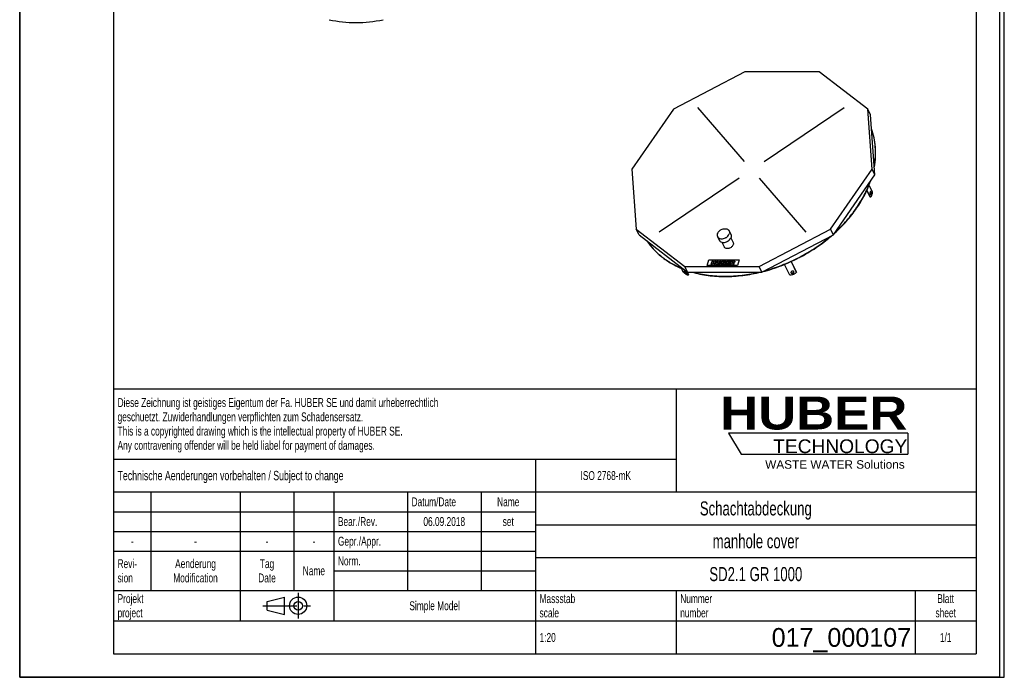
# Model space of a CAD drawing. Header units: millimetres. Extents: x 0 to 4200, y 0 to 5940.
# Tile 1 of 2: x 0 to 4200, y 0 to 2803. Entities that reach past the tile are written whole.
import ezdxf

# ---------------------------------------------------------------- set-up
doc = ezdxf.new("R2010")
doc.units = ezdxf.units.MM
doc.header["$LTSCALE"] = 387.2
doc.linetypes.add('CENTER', pattern=[0.6, 0.375, -0.075, 0.075, -0.075])
doc.layers.get('0').update_dxf_attribs({"linetype": 'CONTINUOUS'})
for name, color, linetype in [('_ACHSEN', 7, 'CONTINUOUS'), ('_KURVEN', 7, 'CONTINUOUS'), ('_ZEICHNUNGSELEM', 7, 'CONTINUOUS'), ('HUBER_Logo_BL0', 7, 'CONTINUOUS')]:
    doc.layers.add(name, color=color, linetype=linetype)
doc.styles.get("Standard").update_dxf_attribs({"font": 'txt', "width": 0.7})
doc.styles.add('TEXTSTYLE_2', font='ariblk.ttf')
doc.styles.add('TEXTSTYLE_3', font='arial.ttf')
doc.styles.add('TEXTSTYLE_5', font='txt')

# ---------------------------------------------------------------- blocks, each defined once
blk = doc.blocks.new('HUBER_LOGO_BL0', base_point=(3411.6, 1009.5))
at = {"layer": 'HUBER_Logo_BL0', "color": 5, "linetype": 'Continuous'}
for p, q in [((3788.5, 1040.5), (3023.5, 1040.5)), ((3023.5, 1040.5), (3077.5, 950.5)), ((3788.5, 1040.5), (3788.5, 950.5)), ((3077.5, 950.5), (3788.5, 950.5))]:
    blk.add_line(p, q, dxfattribs=at)
at = {"layer": 'HUBER_Logo_BL0', "color": 2, "linetype": 'Continuous', "attachment_point": 3, "line_spacing_factor": 0.78}
for s, insert, char_height, width, style in [('HUBER\\P\\Farial.ttf;\\H58.5;TECHNOLOGY ', (3786.3, 1196.7), 140.4, 775.343, 'TEXTSTYLE_2'), ('WASTE WATER Solutions', (3775.2, 925.3), 36, 594.067, 'TEXTSTYLE_3')]:
    blk.add_mtext(s, dxfattribs=dict(at, insert=insert, char_height=char_height, width=width, style=style))
blk = doc.blocks.new('PROJEKTIONSMETHODE_1_BL1', base_point=(1140, 305))
at = {"color": 2, "linetype": 'Continuous'}
for p, q in [((1055.7, 323.3), (1129, 341.7)), ((1129, 268.3), (1129, 341.7)), ((1055.7, 286.7), (1055.7, 323.3)), ((1055.7, 286.7), (1129, 268.3))]:
    blk.add_line(p, q, dxfattribs=at)
at = {"color": 2, "linetype": 'CENTER'}
for p, q in [((1187.7, 360), (1187.7, 250)), ((1037.3, 305), (1242.7, 305))]:
    blk.add_line(p, q, dxfattribs=at)
at = {"color": 2, "linetype": 'Continuous'}
for radius in [36.7, 18.3]:
    blk.add_circle((1187.7, 305), radius, dxfattribs=at)
blk = doc.blocks.new('*T5')
at = {"color": 3, "linetype": 'Continuous'}
for p, q in [((0, 0), (3680, 0)), ((0, 0), (0, -1130)), ((2400, 0), (2400, -440)), ((3680, 0), (3680, -1130)), ((0, -300), (2400, -300)), ((1800, -300), (1800, -1130)), ((0, -440), (3680, -440)), ((160, -440), (160, -860)), ((540, -440), (540, -990)), ((770, -440), (770, -860)), ((940, -440), (940, -990)), ((1254, -440), (1254, -860)), ((1568, -440), (1568, -860)), ((0, -524), (1800, -524)), ((1800, -580), (3680, -580)), ((0, -608), (1800, -608)), ((0, -692), (1800, -692)), ((1800, -720), (3680, -720)), ((940, -776), (1800, -776)), ((0, -860), (3680, -860)), ((2400, -860), (2400, -1130)), ((3420, -860), (3420, -1130)), ((0, -990), (3680, -990)), ((0, -1130), (3680, -1130))]:
    blk.add_line(p, q, dxfattribs=at)
at = {"layer": '_ZEICHNUNGSELEM', "color": 2, "linetype": 'Continuous', "line_spacing_factor": 0.96}
for s, insert, char_height, width, attachment_point in [('Diese Zeichnung ist geistiges Eigentum der Fa. HUBER SE und damit urheberrechtlich \\Pgeschuetzt. Zuwiderhandlungen verpflichten zum Schadensersatz.\\PThis is a copyrighted drawing which is the intellectual property of HUBER SE.\\PAny contravening offender will be held liabel for payment of damages.', (17.5, -39.8), 38, 4429.714, 1), ('Technische Aenderungen vorbehalten / Subject to change', (17.5, -350), 40, 3049.524, 1), ('ISO 2768-mK', (2100, -351), 38, 665.905, 2), ('Datum/Date', (1271.5, -463), 38, 584.476, 1), ('Name', (1684, -463), 38, 253.333, 2), ('Schachtabdeckung', (2740, -480), 60, 1360, 2), ('Bear./Rev.', (957.5, -547), 38, 544.667, 1), ('06.09.2018', (1411, -547), 38, 562.762, 2), ('set', (1684, -547), 38, 166.476, 2), ('Gepr./Appr.', (957.5, -631), 38, 598.952, 1), ('manhole cover', (2740, -620), 60, 1128.571, 2), ('-', (80, -631), 38, 68.762, 2), ('-', (350, -631), 38, 68.762, 2), ('-', (655, -631), 38, 68.762, 2), ('-', (855, -631), 38, 68.762, 2), ('Revi-\\Psion', (17.5, -726.6), 38, 276.857, 1), ('Aenderung\\PModification', (350, -726.6), 38, 591.714, 2), ('Tag\\PDate', (655, -726.6), 38, 220.762, 2), ('Norm. ', (957.5, -715), 38, 351.048, 1), ('Name', (855, -757), 38, 253.333, 2), ('SD2.1 GR 1000', (2740, -760), 60, 1185.714, 2), ('Projekt\\Pproject', (17.5, -875.6), 38, 367.333, 1), ('Massstab\\Pscale', (1817.5, -875.6), 38, 448.762, 1), ('Nummer\\Pnumber', (2417.5, -875.6), 38, 372.762, 1), ('Blatt\\Psheet', (3550, -875.6), 38, 260.571, 2), ('Simple Model', (1370, -906), 38, 656.857, 2), ('1:20', (1817.5, -1041), 38, 204.476, 1), ('1/1', (3550, -1041), 38, 159.238, 2)]:
    blk.add_mtext(s, dxfattribs=dict(at, insert=insert, char_height=char_height, width=width, attachment_point=attachment_point))
at = {"layer": '_ZEICHNUNGSELEM', "color": 2, "linetype": 'Continuous', "insert": (3402.5, -1020), "char_height": 80, "width": 1266.667, "attachment_point": 3, "line_spacing_factor": 0.96, "style": 'TEXTSTYLE_5'}
blk.add_mtext('017_000107', dxfattribs=at)

msp = doc.modelspace()

# ---------------------------------------------------------------- linework, layer by layer
at = {"color": 7, "linetype": 'Continuous'}
for p, q in [((0, 0), (0, 5940)), ((0, 0), (0, 5940)), ((4200, 0), (4200, 5940)), ((4200, 0), (4200, 5940)), ((3093.52, 2580.64), (2788.45, 2422.36)), ((3410.15, 2580.64), (3093.52, 2580.64)), ((3617.4, 2422.36), (3410.15, 2580.64)), ((2788.45, 2422.36), (2611.47, 2166.26)), ((3629.29, 2398.11), (3617.4, 2422.36)), ((3636.1, 2166.26), (3617.4, 2422.36)), ((3648, 2142.01), (3629.29, 2398.11)), ((2611.47, 2166.26), (2630.17, 1910.15)), ((3459.12, 1910.15), (3636.1, 2166.26)), ((3471.01, 1885.91), (3648, 2142.01)), ((3648, 2142.01), (3636.1, 2166.26)), ((2642.07, 1885.91), (2630.17, 1910.15)), ((2630.17, 1910.15), (2837.42, 1751.88)), ((3154.05, 1751.88), (3459.12, 1910.15)), ((3471.01, 1885.91), (3459.12, 1910.15)), ((2642.07, 1885.91), (2849.31, 1727.63)), ((3165.94, 1727.63), (3471.01, 1885.91)), ((2837.42, 1751.88), (3154.05, 1751.88)), ((2849.31, 1727.63), (2837.42, 1751.88)), ((2849.31, 1727.63), (3165.94, 1727.63)), ((3165.94, 1727.63), (3154.05, 1751.88)), ((0, 0), (4200, 0)), ((0, 0), (4200, 0))]:
    msp.add_line(p, q, dxfattribs=at)
at = {"color": 3, "linetype": 'Continuous'}
for p, q in [((4180, 5900), (4180, 0)), ((0, 2970), (0, 0)), ((4180, 0), (0, 0))]:
    msp.add_line(p, q, dxfattribs=at)
at = {"color": 5, "linetype": 'Continuous'}
for p, q in [((400, 5800), (400, 100)), ((4080, 5800), (4080, 100)), ((400, 100), (4080, 100))]:
    msp.add_line(p, q, dxfattribs=at)
at = {"color": 7, "linetype": 'Continuous'}
msp.add_arc((1434.7, 3328.38), 537.5, 257.63202, 282.36798, dxfattribs=at)
for points, knots in [([(3645.59, 2175.46), (3648.13, 2189.53), (3651.51, 2217.58), (3651.27, 2259.44), (3645.61, 2299.96), (3638.22, 2325.94), (3633.67, 2338.49)], [0, 0, 0, 0, 0.2594834, 0.5115449, 0.7577425, 1, 1, 1, 1]), ([(3645.35, 2178.76), (3647.74, 2192.5), (3650.92, 2219.88), (3650.61, 2260.72), (3645.15, 2300.28), (3638.06, 2325.68), (3633.69, 2337.97)], [0, 0, 0, 0, 0.259248, 0.5112806, 0.7575877, 1, 1, 1, 1]), ([(3476.28, 1893.5), (3494.07, 1909.59), (3519.31, 1935), (3549.57, 1971.27), (3576.63, 2007.93), (3605.28, 2055.25), (3622.76, 2095.43), (3629.77, 2115.59)], [0, 0, 0, 0, 0.2640141, 0.3929804, 0.5196139, 0.7651587, 1, 1, 1, 1]), ([(3479.63, 1898.35), (3496.61, 1913.97), (3520.73, 1938.55), (3549.74, 1973.55), (3575.77, 2008.89), (3603.49, 2054.46), (3620.64, 2093.1), (3627.62, 2112.49)], [0, 0, 0, 0, 0.263542, 0.3923552, 0.5189153, 0.764606, 1, 1, 1, 1]), ([(2675.4, 1860.42), (2684.43, 1846.9), (2705.13, 1821.07), (2742.66, 1787.54), (2786.3, 1759.39), (2818.36, 1744.79), (2835.08, 1738.46)], [0, 0, 0, 0, 0.2391756, 0.4839955, 0.7369959, 1, 1, 1, 1]), ([(2675.88, 1860.04), (2684.83, 1846.84), (2705.25, 1821.63), (2742.08, 1788.83), (2784.79, 1761.19), (2816.11, 1746.76), (2832.45, 1740.47)], [0, 0, 0, 0, 0.2393521, 0.4842945, 0.7372576, 1, 1, 1, 1]), ([(3169.15, 1729.28), (3196.02, 1736.15), (3249.23, 1753.14), (3325.67, 1787.49), (3397.61, 1830.1), (3441.91, 1863.7), (3462.81, 1881.63)], [0, 0, 0, 0, 0.2494004, 0.501149, 0.7523139, 1, 1, 1, 1]), ([(3174.62, 1732.11), (3200.44, 1738.95), (3251.55, 1755.64), (3325.05, 1788.86), (3394.39, 1829.74), (3437.25, 1861.81), (3457.54, 1878.91)], [0, 0, 0, 0, 0.249479, 0.5011101, 0.752178, 1, 1, 1, 1]), ([(2867.7, 1727.61), (2890.08, 1721.14), (2937.01, 1711.51), (2997.37, 1707.73), (3047.18, 1709.34), (3098.57, 1714.2), (3137.02, 1721.37), (3162.46, 1727.61)], [0, 0, 0, 0, 0.2346508, 0.4804244, 0.6072053, 0.7362582, 1, 1, 1, 1]), ([(2871.42, 1727.62), (2893.18, 1721.57), (2938.69, 1712.57), (2997.12, 1709.02), (3045.3, 1710.53), (3094.96, 1715.07), (3132.15, 1721.79), (3156.76, 1727.62)], [0, 0, 0, 0, 0.2351584, 0.4810487, 0.6077541, 0.7366639, 1, 1, 1, 1])]:
    msp.add_open_spline(points, degree=3, knots=knots, dxfattribs=at)
at = {"layer": '_ACHSEN', "color": 7, "linetype": 'Continuous'}
for p, q in [((3627.12, 2046.32), (3613.18, 2074.74)), ((3628.97, 2046.32), (3614.08, 2076.66)), ((3622.84, 2097.1), (3636.23, 2069.82)), ((3628.97, 2046.32), (3627.12, 2046.32)), ((3026.11, 1903.04), (3033.73, 1887.5)), ((2976.73, 1878.81), (2984.36, 1863.27)), ((2995.57, 1854.71), (3005.26, 1834.97)), ((3033.64, 1873.39), (3043.33, 1853.65)), ((3290.53, 1772.17), (3312.97, 1726.45)), ((3290.67, 1772.23), (3312.47, 1727.81)), ((2830.81, 1726.45), (2822.43, 1743.52)), ((2842.04, 1733.19), (2851.11, 1714.7)), ((2845.25, 1730.74), (2852.45, 1716.06)), ((3285.41, 1714.7), (3263.02, 1760.32)), ((3290.04, 1724.54), (3290.17, 1724.25)), ((3302.23, 1729.05), (3302.11, 1729.34)), ((3312.97, 1726.45), (3312.47, 1727.81)), ((2851.11, 1714.7), (2852.45, 1716.06))]:
    msp.add_line(p, q, dxfattribs=at)
for points, knots in [([(3629.55, 2070.79), (3629.41, 2070.79), (3629.13, 2070.73), (3628.74, 2070.48), (3628.38, 2070.09), (3627.91, 2069.34), (3627.45, 2068.1), (3627.11, 2066.38), (3626.98, 2064.45), (3627.07, 2062.52), (3627.38, 2060.75), (3627.74, 2059.66), (3627.97, 2059.19)], [0, 0, 0, 0, 0.0313934, 0.066536, 0.1078921, 0.1565391, 0.2753624, 0.4178848, 0.5738379, 0.7308845, 0.8765311, 1, 1, 1, 1]), ([(3627.97, 2059.19), (3628.08, 2058.99), (3628.29, 2058.61), (3628.67, 2058.15), (3629.09, 2057.86), (3629.4, 2057.79), (3629.55, 2057.79)], [0, 0, 0, 0, 0.3159474, 0.5820841, 0.8045574, 1, 1, 1, 1]), ([(3628.62, 2058.23), (3628.86, 2058.47), (3629.28, 2059.11), (3629.93, 2060.8), (3630.31, 2063.39), (3630.21, 2066.07), (3629.79, 2068.09), (3629.47, 2068.99), (3629.28, 2069.38)], [0, 0, 0, 0, 0.0866658, 0.1963558, 0.4667665, 0.7560815, 0.8873263, 1, 1, 1, 1]), ([(3629.28, 2069.38), (3629.23, 2069.47), (3629.05, 2069.82), (3628.82, 2070.14), (3628.63, 2070.34)], [0, 0, 0, 0, 0.2785613, 1, 1, 1, 1]), ([(3636.23, 2069.82), (3636.2, 2067.19), (3635.84, 2062.18), (3634.62, 2056.22), (3633.15, 2052.12), (3631.94, 2049.65), (3630.58, 2047.7), (3629.51, 2046.69), (3628.97, 2046.32)], [0, 0, 0, 0, 0.312244, 0.5953876, 0.7190434, 0.8279917, 0.9213976, 1, 1, 1, 1]), ([(3631.12, 2069.38), (3631.02, 2069.59), (3630.8, 2069.96), (3630.42, 2070.42), (3630, 2070.71), (3629.69, 2070.79), (3629.55, 2070.79)], [0, 0, 0, 0, 0.3159474, 0.5820841, 0.8045574, 1, 1, 1, 1]), ([(3629.55, 2057.79), (3629.68, 2057.79), (3629.96, 2057.85), (3630.35, 2058.1), (3630.71, 2058.49), (3631.18, 2059.23), (3631.64, 2060.47), (3631.98, 2062.2), (3632.11, 2064.12), (3632.02, 2066.05), (3631.71, 2067.83), (3631.35, 2068.91), (3631.12, 2069.38)], [0, 0, 0, 0, 0.0313934, 0.066536, 0.1078921, 0.1565391, 0.2753624, 0.4178848, 0.5738379, 0.7308845, 0.8765311, 1, 1, 1, 1]), ([(2976.09, 1890.93), (2975.46, 1888.89), (2974.99, 1885.7), (2975.6, 1881.59), (2976.29, 1879.7), (2976.73, 1878.81)], [0, 0, 0, 0, 0.5161113, 0.7604342, 1, 1, 1, 1]), ([(2976.09, 1890.93), (2976.83, 1893.33), (2979.28, 1898.08), (2983.89, 1903.01), (2988.4, 1906.39), (2993.4, 1909.3), (3000.12, 1911.81), (3008.34, 1912.83), (3015.96, 1911.73), (3021.34, 1908.95), (3024.48, 1905.8), (3025.64, 1903.99), (3026.11, 1903.04)], [0, 0, 0, 0, 0.120885, 0.2529841, 0.3220667, 0.3920884, 0.5313656, 0.6645841, 0.7869655, 0.8972904, 0.9492145, 1, 1, 1, 1]), ([(2976.73, 1878.81), (2977.19, 1877.87), (2978.35, 1876.05), (2981.49, 1872.9), (2986.88, 1870.13), (2994.5, 1869.03), (3002.71, 1870.05), (3009.43, 1872.56), (3014.43, 1875.47), (3018.94, 1878.85), (3023.55, 1883.78), (3026.01, 1888.53), (3026.75, 1890.93)], [0, 0, 0, 0, 0.0507855, 0.1027096, 0.2130345, 0.3354159, 0.4686344, 0.6079116, 0.6779333, 0.7470159, 0.879115, 1, 1, 1, 1]), ([(3026.11, 1903.04), (3026.54, 1902.16), (3027.24, 1900.26), (3027.85, 1896.16), (3027.38, 1892.97), (3026.75, 1890.93)], [0, 0, 0, 0, 0.2395658, 0.4838887, 1, 1, 1, 1]), ([(2984.36, 1863.27), (2984.82, 1862.33), (2985.98, 1860.51), (2989.12, 1857.36), (2994.51, 1854.59), (3002.12, 1853.49), (3010.34, 1854.51), (3017.06, 1857.02), (3022.06, 1859.93), (3026.57, 1863.31), (3031.18, 1868.24), (3033.63, 1872.99), (3034.37, 1875.39)], [0, 0, 0, 0, 0.0507855, 0.1027096, 0.2130345, 0.3354159, 0.4686344, 0.6079116, 0.6779333, 0.7470159, 0.879115, 1, 1, 1, 1]), ([(3033.73, 1887.5), (3034.17, 1886.62), (3034.86, 1884.72), (3035.47, 1880.62), (3035, 1877.42), (3034.37, 1875.39)], [0, 0, 0, 0, 0.2395658, 0.4838887, 1, 1, 1, 1]), ([(3043.33, 1853.65), (3044, 1852.27), (3044.79, 1849.09), (3044.31, 1845.88), (3043.82, 1844.31)], [0, 0, 0, 0, 0.4826062, 1, 1, 1, 1]), ([(3043.82, 1844.31), (3042.64, 1840.48), (3038.6, 1835.19), (3031.52, 1830.54), (3025.29, 1828.21), (3018.96, 1827.43), (3013.09, 1828.28), (3008.94, 1830.41), (3006.51, 1832.84), (3005.62, 1834.24), (3005.26, 1834.97)], [0, 0, 0, 0, 0.2511899, 0.3904354, 0.5300913, 0.6636721, 0.7863862, 0.8970111, 0.9490764, 1, 1, 1, 1]), ([(2851.11, 1714.7), (2850.57, 1714.61), (2849.31, 1714.65), (2847.28, 1715.16), (2844.95, 1716.12), (2841.29, 1718.06), (2836.43, 1721.44), (2832.7, 1724.66), (2830.81, 1726.45)], [0, 0, 0, 0, 0.0686763, 0.1553593, 0.2607898, 0.3838824, 0.6735486, 1, 1, 1, 1]), ([(2833.29, 1731.36), (2833.2, 1731.27), (2833.08, 1731.02), (2833.08, 1730.54), (2833.23, 1729.96), (2833.41, 1729.56), (2833.51, 1729.34)], [0, 0, 0, 0, 0.1693051, 0.3817417, 0.6574062, 1, 1, 1, 1]), ([(2842.31, 1724.25), (2842.08, 1724.71), (2841.49, 1725.67), (2840.38, 1727.06), (2839.07, 1728.44), (2837.65, 1729.68), (2836.27, 1730.66), (2835.17, 1731.26), (2834.4, 1731.51), (2833.94, 1731.58), (2833.56, 1731.55), (2833.36, 1731.43), (2833.29, 1731.36)], [0, 0, 0, 0, 0.1275796, 0.2782365, 0.4399374, 0.5992869, 0.7431708, 0.8604521, 0.906821, 0.9446286, 0.974777, 1, 1, 1, 1]), ([(2833.51, 1729.34), (2833.74, 1728.88), (2834.33, 1727.92), (2835.44, 1726.52), (2836.75, 1725.15), (2838.17, 1723.91), (2839.55, 1722.92), (2840.65, 1722.33), (2841.42, 1722.07), (2841.88, 1722), (2842.26, 1722.04), (2842.46, 1722.15), (2842.53, 1722.22)], [0, 0, 0, 0, 0.1275796, 0.2782365, 0.4399374, 0.5992869, 0.7431708, 0.8604521, 0.906821, 0.9446286, 0.974777, 1, 1, 1, 1]), ([(2834.54, 1731.46), (2834.56, 1731.4), (2834.65, 1731.14), (2834.76, 1730.89), (2834.85, 1730.69)], [0, 0, 0, 0, 0.2290231, 1, 1, 1, 1]), ([(2834.85, 1730.69), (2835.23, 1729.92), (2836.32, 1728.37), (2838.27, 1726.28), (2840.14, 1724.75), (2841.62, 1723.87), (2842.3, 1723.57), (2842.62, 1723.48)], [0, 0, 0, 0, 0.238784, 0.5228118, 0.7943261, 0.908072, 1, 1, 1, 1]), ([(2842.53, 1722.22), (2842.62, 1722.31), (2842.74, 1722.57), (2842.74, 1723.05), (2842.59, 1723.62), (2842.42, 1724.03), (2842.31, 1724.25)], [0, 0, 0, 0, 0.1693051, 0.3817417, 0.6574062, 1, 1, 1, 1]), ([(3312.97, 1726.45), (3311.42, 1724.53), (3307.63, 1721.02), (3300.8, 1717.19), (3293.23, 1714.9), (3287.96, 1714.54), (3285.41, 1714.7)], [0, 0, 0, 0, 0.2392544, 0.494328, 0.7524341, 1, 1, 1, 1]), ([(3302.11, 1729.34), (3301.85, 1729.87), (3300.94, 1730.84), (3298.99, 1731.57), (3296.69, 1731.62), (3294.33, 1731.02), (3292.22, 1729.85), (3290.63, 1728.25), (3289.76, 1726.39), (3289.84, 1725.08), (3290.04, 1724.54)], [0, 0, 0, 0, 0.1044746, 0.2236769, 0.3591839, 0.5042484, 0.648295, 0.7811267, 0.8971895, 1, 1, 1, 1]), ([(3289.87, 1725.25), (3290.18, 1724.79), (3291.1, 1723.97), (3292.93, 1723.37), (3295.05, 1723.33), (3297.22, 1723.85), (3299.21, 1724.87), (3300.8, 1726.27), (3301.8, 1727.92), (3301.97, 1729.14), (3301.9, 1729.69)], [0, 0, 0, 0, 0.1048756, 0.2239488, 0.3575446, 0.4998831, 0.6422461, 0.7759077, 0.8950641, 1, 1, 1, 1]), ([(3290.17, 1724.25), (3290.43, 1723.71), (3291.34, 1722.74), (3293.29, 1722.02), (3295.59, 1721.96), (3297.94, 1722.56), (3300.06, 1723.74), (3301.65, 1725.34), (3302.51, 1727.19), (3302.44, 1728.5), (3302.23, 1729.05)], [0, 0, 0, 0, 0.1044746, 0.2236769, 0.3591839, 0.5042484, 0.648295, 0.7811267, 0.8971895, 1, 1, 1, 1])]:
    msp.add_open_spline(points, degree=3, knots=knots, dxfattribs=at)
at = {"layer": '_KURVEN', "color": 4, "linetype": 'Continuous'}
for p, q in [((3091.61, 2199.13), (2892.48, 2428.85)), ((3176.28, 2199.13), (3517.39, 2428.85)), ((3069.36, 2127.12), (2728.24, 1897.39)), ((3154.02, 2127.12), (3353.16, 1897.39)), ((2932.47, 1755.79), (2939.73, 1779.29)), ((2939.73, 1779.29), (3068.68, 1779.29)), ((2953.17, 1775.38), (2948.33, 1759.71)), ((2958.86, 1775.38), (2953.17, 1775.38)), ((2954.02, 1759.71), (2955.98, 1766.05)), ((2955.98, 1766.05), (2962.2, 1766.05)), ((2957.17, 1769.89), (2958.86, 1775.38)), ((2963.39, 1769.89), (2957.17, 1769.89)), ((2962.2, 1766.05), (2960.24, 1759.71)), ((2965.08, 1775.38), (2963.39, 1769.89)), ((2970.8, 1775.38), (2965.08, 1775.38)), ((2965.96, 1759.71), (2970.8, 1775.38)), ((2974.6, 1775.38), (2971.71, 1766.04)), ((2980.28, 1775.38), (2974.6, 1775.38)), ((2977.32, 1765.81), (2980.28, 1775.38)), ((2986.57, 1775.38), (2983.61, 1765.81)), ((2992.25, 1775.38), (2986.57, 1775.38)), ((2989.36, 1766.04), (2992.25, 1775.38)), ((2996.03, 1775.38), (2991.19, 1759.71)), ((3006.69, 1775.38), (2996.03, 1775.38)), ((2997.97, 1763.08), (2998.95, 1766.25)), ((2998.95, 1766.25), (3001.84, 1766.25)), ((2999.88, 1769.23), (3000.79, 1772.2)), ((3002.35, 1769.23), (2999.88, 1769.23)), ((3000.79, 1772.2), (3003.31, 1772.2)), ((3016.02, 1775.38), (3011.18, 1759.71)), ((3031.28, 1775.38), (3016.02, 1775.38)), ((3017.98, 1763.26), (3018.94, 1766.35)), ((3018.94, 1766.35), (3027.8, 1766.35)), ((3019.93, 1769.54), (3020.7, 1772.03)), ((3028.78, 1769.54), (3019.93, 1769.54)), ((3020.7, 1772.03), (3030.25, 1772.03)), ((3027.8, 1766.35), (3028.78, 1769.54)), ((3034.7, 1775.38), (3029.86, 1759.71)), ((3030.25, 1772.03), (3031.28, 1775.38)), ((3044.18, 1775.38), (3034.7, 1775.38)), ((3035.57, 1759.71), (3037.54, 1766.07)), ((3037.54, 1766.07), (3038.04, 1766.07)), ((3038.45, 1769.03), (3039.44, 1772.21)), ((3040.85, 1769.03), (3038.45, 1769.03)), ((3039.44, 1772.21), (3041.94, 1772.21)), ((3039.98, 1764.5), (3041.54, 1759.71)), ((3047.98, 1759.71), (3046.61, 1764.24)), ((3068.68, 1779.29), (3061.42, 1755.79)), ((3061.42, 1755.79), (2932.47, 1755.79)), ((2948.33, 1759.71), (2954.02, 1759.71)), ((2960.24, 1759.71), (2965.96, 1759.71)), ((2991.19, 1759.71), (3001.02, 1759.71)), ((3000.88, 1763.08), (2997.97, 1763.08)), ((3011.18, 1759.71), (3026.71, 1759.71)), ((3027.81, 1763.26), (3017.98, 1763.26)), ((3026.71, 1759.71), (3027.81, 1763.26)), ((3029.86, 1759.71), (3035.57, 1759.71)), ((3041.54, 1759.71), (3047.98, 1759.71))]:
    msp.add_line(p, q, dxfattribs=at)
for points in [[(2971.42, 1763.38), (2971.38, 1764.39), (2971.47, 1765.27), (2971.71, 1766.04)], [(2977.32, 1765.81), (2977.06, 1764.96), (2977.13, 1764.29), (2977.53, 1763.81)], [(2982.15, 1763.8), (2982.85, 1764.27), (2983.35, 1764.95), (2983.61, 1765.81)], [(2989.36, 1766.04), (2989.08, 1765.11), (2988.63, 1764.24), (2988.04, 1763.42)], [(3003.8, 1765.82), (3003.48, 1766.1), (3002.84, 1766.25), (3001.84, 1766.25)], [(3002.35, 1769.23), (3003.23, 1769.23), (3003.89, 1769.36), (3004.32, 1769.62)], [(3003.09, 1763.51), (3003.58, 1763.81), (3003.9, 1764.21), (3004.06, 1764.71)], [(3005, 1771.82), (3004.73, 1772.07), (3004.16, 1772.2), (3003.31, 1772.2)], [(3004.06, 1764.71), (3004.2, 1765.17), (3004.11, 1765.54), (3003.8, 1765.82)], [(3004.32, 1769.62), (3004.75, 1769.87), (3005.04, 1770.26), (3005.2, 1770.75)], [(3005.2, 1770.75), (3005.33, 1771.2), (3005.27, 1771.56), (3005, 1771.82)], [(3006.69, 1775.38), (3008.46, 1775.38), (3009.7, 1775), (3010.43, 1774.25)], [(3009.25, 1769.09), (3008.65, 1768.64), (3007.88, 1768.3), (3006.94, 1768.04)], [(3006.94, 1768.04), (3008.17, 1767.77), (3008.99, 1767.31), (3009.42, 1766.64)], [(3009.59, 1764.17), (3009.34, 1763.35), (3008.89, 1762.62), (3008.25, 1761.98)], [(3011, 1771.47), (3010.71, 1770.55), (3010.13, 1769.75), (3009.25, 1769.09)], [(3009.42, 1766.64), (3009.84, 1765.98), (3009.9, 1765.16), (3009.59, 1764.17)], [(3010.43, 1774.25), (3011.15, 1773.51), (3011.34, 1772.58), (3011, 1771.47)], [(3039.31, 1765.7), (3038.98, 1765.94), (3038.56, 1766.07), (3038.04, 1766.07)], [(3039.98, 1764.5), (3039.78, 1765.11), (3039.57, 1765.51), (3039.31, 1765.7)], [(3040.85, 1769.03), (3041.1, 1769.03), (3041.63, 1769.09), (3042.43, 1769.23)], [(3043.93, 1771.8), (3043.64, 1772.07), (3042.97, 1772.21), (3041.94, 1772.21)], [(3042.43, 1769.23), (3042.82, 1769.31), (3043.17, 1769.47), (3043.5, 1769.73)], [(3043.5, 1769.73), (3043.81, 1769.99), (3044.04, 1770.3), (3044.14, 1770.64)], [(3044.14, 1770.64), (3044.3, 1771.14), (3044.23, 1771.53), (3043.93, 1771.8)], [(3046.35, 1767.24), (3045.79, 1766.99), (3045.06, 1766.78), (3044.16, 1766.62)], [(3044.16, 1766.62), (3044.77, 1766.42), (3045.21, 1766.23), (3045.46, 1766.04)], [(3044.18, 1775.38), (3045.94, 1775.38), (3047.25, 1775.25), (3048.1, 1774.99)], [(3045.46, 1766.04), (3045.63, 1765.91), (3045.85, 1765.64), (3046.12, 1765.21)], [(3046.12, 1765.21), (3046.38, 1764.8), (3046.55, 1764.48), (3046.61, 1764.24)], [(3048.62, 1768.77), (3047.99, 1768.14), (3047.23, 1767.63), (3046.35, 1767.24)], [(3048.1, 1774.99), (3048.95, 1774.73), (3049.54, 1774.25), (3049.9, 1773.56)], [(3049.98, 1771.03), (3049.71, 1770.15), (3049.25, 1769.4), (3048.62, 1768.77)], [(3049.9, 1773.56), (3050.26, 1772.86), (3050.28, 1772.02), (3049.98, 1771.03)], [(2972.07, 1761.58), (2971.66, 1762.17), (2971.44, 1762.77), (2971.42, 1763.38)], [(2973.61, 1760.23), (2972.99, 1760.55), (2972.48, 1761), (2972.07, 1761.58)], [(2976.07, 1759.6), (2975.04, 1759.71), (2974.21, 1759.91), (2973.61, 1760.23)], [(2978.96, 1759.44), (2978.05, 1759.44), (2977.09, 1759.5), (2976.07, 1759.6)], [(2977.53, 1763.81), (2977.94, 1763.33), (2978.64, 1763.1), (2979.63, 1763.1)], [(2983.1, 1759.96), (2981.89, 1759.62), (2980.5, 1759.44), (2978.96, 1759.44)], [(2979.63, 1763.1), (2980.61, 1763.1), (2981.45, 1763.33), (2982.15, 1763.8)], [(2985.78, 1761.26), (2984.86, 1760.64), (2983.97, 1760.21), (2983.1, 1759.96)], [(2988.04, 1763.42), (2987.45, 1762.59), (2986.7, 1761.88), (2985.78, 1761.26)], [(3000.88, 1763.08), (3001.86, 1763.08), (3002.59, 1763.21), (3003.09, 1763.51)], [(3003.63, 1759.92), (3002.31, 1759.77), (3001.43, 1759.71), (3001.02, 1759.71)], [(3005.95, 1760.43), (3005.4, 1760.2), (3004.62, 1760.03), (3003.63, 1759.92)], [(3008.25, 1761.98), (3007.6, 1761.32), (3006.84, 1760.81), (3005.95, 1760.43)]]:
    msp.add_open_spline(points, degree=3, dxfattribs=at)

# ---------------------------------------------------------------- block references
msp.add_blockref('*T5', (400, 1230))
at = {"color": 2, "linetype": 'Continuous'}
msp.add_blockref('PROJEKTIONSMETHODE_1_BL1', (1140, 305), dxfattribs=at)
at = {"layer": 'HUBER_Logo_BL0'}
msp.add_blockref('HUBER_LOGO_BL0', (3411.59, 1009.55), dxfattribs=at)

doc.saveas('drawing.dxf')
